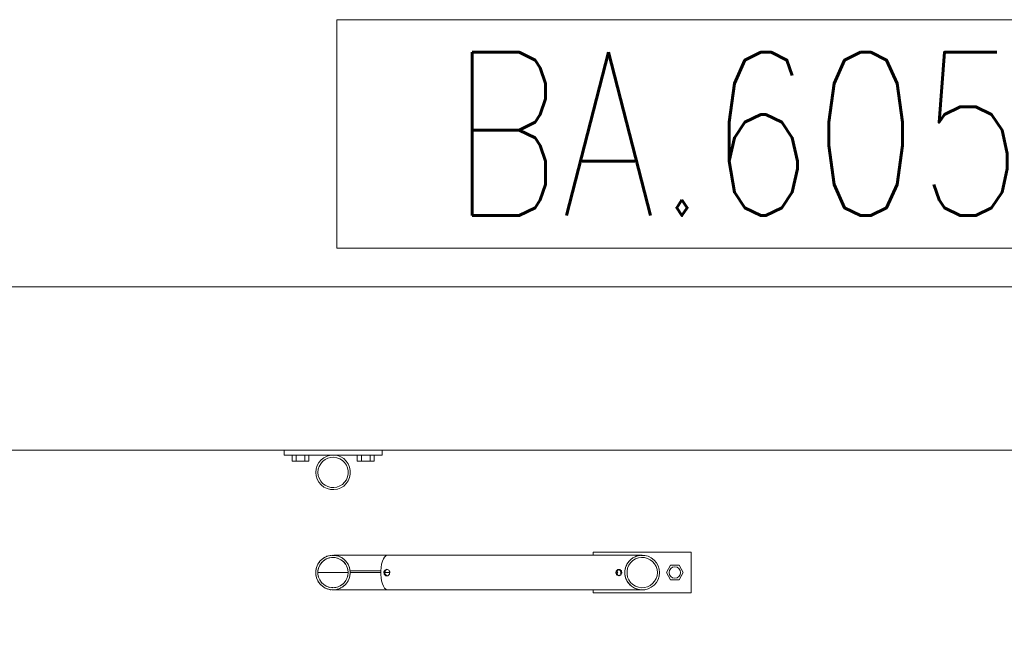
# Model space of a CAD drawing. Header units: millimetres. Extents: x 6807 to 7919, y 15387 to 15883.
# Tile 15 of 120: x 6944.8 to 6956.86, y 15600.56 to 15608.22. Entities that reach past the tile are written whole.
import ezdxf

# ---------------------------------------------------------------- set-up
doc = ezdxf.new("R2010")
doc.units = ezdxf.units.MM
doc.header["$LTSCALE"] = 10
for name, color, linetype, lineweight in [('PS_DIM', 4, 'Continuous', 13), ('PS_Pos', 1, 'Continuous', 15), ('PS_SOLID', 7, 'Continuous', 30)]:
    doc.layers.add(name, color=color, linetype=linetype, lineweight=lineweight)
doc.styles.add('simplex', font='simplex.shx', dxfattribs={"width": 0.75})
doc.dimstyles.new('1_100_PRZ', dxfattribs={"dimtxt": 2, "dimasz": 1, "dimexe": 2, "dimexo": 5, "dimgap": 1, "dimtad": 1, "dimdec": 0, "dimlfac": 100, "dimtxsty": 'simplex', "dimblk": 'dimznak', "dimcen": 2, "dimse1": 1, "dimse2": 1, "dimclrd": 256, "dimclrt": 7, "dimadec": 1, "dimazin": 0, "dimtfac": 1, "dimtdec": 0, "dimtix": 1, "dimtmove": 2, "dimatfit": 3, "dimldrblk": 'dim-grot', "dimfxl": 1, "dimarcsym": 0})

# ---------------------------------------------------------------- blocks, each defined once
blk = doc.blocks.new('dim-grot')
blk.add_hatch(color=256).paths.add_polyline_path([(0, 0), (-2, 0.5), (-2, -0.5)])
blk.add_lwpolyline([(0, 0), (-2, 0.5), (-2, -0.5), (0, 0)])
blk = doc.blocks.new('dimznak')
at = {"color": 0}
for points in [[(0, 2), (0, -2)], [(-2, 0), (2, 0)]]:
    blk.add_lwpolyline(points, dxfattribs=at)
at = {"color": 2}
blk.add_lwpolyline([(1, 1), (-1, -1)], dxfattribs=at)
blk = doc.blocks.new('*X299')
at = {"color": 1}
for p, q in [((6959.124, 15614.245, -0.807), (6948.681, 15614.245, -0.807)), ((6948.681, 15614.245, -0.807), (6948.681, 15611.445, -0.807)), ((6959.124, 15611.445, -0.807), (6959.124, 15614.245, -0.807)), ((6959.124, 15612.845, -0.807), (6961.624, 15612.845, -0.807)), ((6962.989, 15607.47, -0.807), (6961.624, 15612.845, -0.807)), ((6948.681, 15611.445, -0.807), (6959.124, 15611.445, -0.807))]:
    blk.add_line(p, q, dxfattribs=at)
at = {"color": 30, "style": 'simplex', "width": 0.75}
blk.add_text('BA.605', height=2, dxfattribs=at).set_placement((6950.081, 15611.845, -0.807))

msp = doc.modelspace()

# ---------------------------------------------------------------- linework, layer by layer
at = {"layer": 'PS_SOLID', "color": 253, "linetype": 'Continuous', "lineweight": 5}
for p, q in [((6968.922, 15604.942, -0.807), (6861.922, 15604.942, -0.807)), ((6861.922, 15602.942, -0.807), (6968.922, 15602.942, -0.807)), ((6861.922, 15602.942, -0.807), (6968.922, 15602.942, -0.807))]:
    msp.add_line(p, q, dxfattribs=at)
at = {"layer": 'PS_SOLID', "color": 133, "linetype": 'Continuous', "lineweight": 13}
for p, q in [((6948.036, 15602.942, -0.807), (6948.036, 15602.882, -0.807)), ((6948.036, 15602.882, -0.807), (6948.223, 15602.882, -0.807)), ((6948.132, 15602.882, -0.807), (6948.132, 15602.807, -0.807)), ((6948.184, 15602.807, -0.807), (6948.184, 15602.882, -0.807)), ((6948.223, 15602.882, -0.807), (6948.641, 15602.882, -0.807)), ((6948.288, 15602.882, -0.807), (6948.288, 15602.807, -0.807)), ((6948.339, 15602.807, -0.807), (6948.339, 15602.882, -0.807)), ((6948.523, 15602.85, -0.807), (6948.489, 15602.824, -0.807)), ((6948.562, 15602.869, -0.807), (6948.523, 15602.85, -0.807)), ((6948.603, 15602.88, -0.807), (6948.562, 15602.869, -0.807)), ((6948.571, 15602.845, -0.807), (6948.607, 15602.854, -0.807)), ((6948.645, 15602.882, -0.807), (6948.603, 15602.88, -0.807)), ((6948.607, 15602.854, -0.807), (6948.645, 15602.856, -0.807)), ((6948.646, 15602.882, -0.807), (6948.645, 15602.882, -0.807)), ((6948.645, 15602.856, -0.807), (6948.682, 15602.85, -0.807)), ((6948.689, 15602.875, -0.807), (6948.646, 15602.882, -0.807)), ((6948.648, 15602.882, -0.807), (6949.023, 15602.882, -0.807)), ((6948.682, 15602.85, -0.807), (6948.717, 15602.837, -0.807)), ((6948.729, 15602.86, -0.807), (6948.689, 15602.875, -0.807)), ((6948.765, 15602.838, -0.807), (6948.729, 15602.86, -0.807)), ((6948.932, 15602.882, -0.807), (6948.932, 15602.807, -0.807)), ((6948.984, 15602.882, -0.807), (6948.984, 15602.807, -0.807)), ((6949.023, 15602.882, -0.807), (6949.236, 15602.882, -0.807)), ((6949.088, 15602.882, -0.807), (6949.088, 15602.807, -0.807)), ((6949.139, 15602.807, -0.807), (6949.139, 15602.882, -0.807)), ((6949.236, 15602.882, -0.807), (6949.236, 15602.942, -0.807)), ((6948.132, 15602.807, -0.807), (6948.184, 15602.807, -0.807)), ((6948.184, 15602.807, -0.807), (6948.288, 15602.807, -0.807)), ((6948.288, 15602.807, -0.807), (6948.339, 15602.807, -0.807)), ((6948.441, 15602.754, -0.807), (6948.428, 15602.713, -0.807)), ((6948.462, 15602.791, -0.807), (6948.441, 15602.754, -0.807)), ((6948.453, 15602.708, -0.807), (6948.465, 15602.743, -0.807)), ((6948.489, 15602.824, -0.807), (6948.462, 15602.791, -0.807)), ((6948.465, 15602.743, -0.807), (6948.483, 15602.776, -0.807)), ((6948.483, 15602.776, -0.807), (6948.507, 15602.805, -0.807)), ((6948.507, 15602.805, -0.807), (6948.537, 15602.828, -0.807)), ((6948.537, 15602.828, -0.807), (6948.571, 15602.845, -0.807)), ((6948.717, 15602.837, -0.807), (6948.749, 15602.817, -0.807)), ((6948.749, 15602.817, -0.807), (6948.777, 15602.791, -0.807)), ((6948.796, 15602.808, -0.807), (6948.765, 15602.838, -0.807)), ((6948.777, 15602.791, -0.807), (6948.798, 15602.76, -0.807)), ((6948.821, 15602.773, -0.807), (6948.796, 15602.808, -0.807)), ((6948.798, 15602.76, -0.807), (6948.813, 15602.726, -0.807)), ((6948.813, 15602.726, -0.807), (6948.821, 15602.689, -0.807)), ((6948.838, 15602.734, -0.807), (6948.821, 15602.773, -0.807)), ((6948.846, 15602.692, -0.807), (6948.838, 15602.734, -0.807)), ((6948.932, 15602.807, -0.807), (6948.984, 15602.807, -0.807)), ((6948.984, 15602.807, -0.807), (6949.088, 15602.807, -0.807)), ((6949.088, 15602.807, -0.807), (6949.139, 15602.807, -0.807)), ((6948.428, 15602.713, -0.807), (6948.424, 15602.67, -0.807)), ((6948.424, 15602.67, -0.807), (6948.428, 15602.627, -0.807)), ((6948.428, 15602.627, -0.807), (6948.441, 15602.586, -0.807)), ((6948.45, 15602.67, -0.807), (6948.453, 15602.708, -0.807)), ((6948.453, 15602.633, -0.807), (6948.45, 15602.67, -0.807)), ((6948.465, 15602.597, -0.807), (6948.453, 15602.633, -0.807)), ((6948.813, 15602.614, -0.807), (6948.798, 15602.58, -0.807)), ((6948.821, 15602.651, -0.807), (6948.813, 15602.614, -0.807)), ((6948.821, 15602.689, -0.807), (6948.821, 15602.651, -0.807)), ((6948.821, 15602.567, -0.807), (6948.838, 15602.607, -0.807)), ((6948.838, 15602.607, -0.807), (6948.846, 15602.649, -0.807)), ((6948.846, 15602.649, -0.807), (6948.846, 15602.692, -0.807)), ((6948.441, 15602.586, -0.807), (6948.462, 15602.549, -0.807)), ((6948.462, 15602.549, -0.807), (6948.489, 15602.516, -0.807)), ((6948.483, 15602.564, -0.807), (6948.465, 15602.597, -0.807)), ((6948.507, 15602.535, -0.807), (6948.483, 15602.564, -0.807)), ((6948.489, 15602.516, -0.807), (6948.523, 15602.49, -0.807)), ((6948.537, 15602.512, -0.807), (6948.507, 15602.535, -0.807)), ((6948.523, 15602.49, -0.807), (6948.562, 15602.471, -0.807)), ((6948.571, 15602.496, -0.807), (6948.537, 15602.512, -0.807)), ((6948.607, 15602.486, -0.807), (6948.571, 15602.496, -0.807)), ((6948.645, 15602.484, -0.807), (6948.607, 15602.486, -0.807)), ((6948.682, 15602.49, -0.807), (6948.645, 15602.484, -0.807)), ((6948.717, 15602.503, -0.807), (6948.682, 15602.49, -0.807)), ((6948.749, 15602.523, -0.807), (6948.717, 15602.503, -0.807)), ((6948.729, 15602.48, -0.807), (6948.765, 15602.502, -0.807)), ((6948.777, 15602.549, -0.807), (6948.749, 15602.523, -0.807)), ((6948.765, 15602.502, -0.807), (6948.796, 15602.532, -0.807)), ((6948.798, 15602.58, -0.807), (6948.777, 15602.549, -0.807)), ((6948.796, 15602.532, -0.807), (6948.821, 15602.567, -0.807)), ((6948.562, 15602.471, -0.807), (6948.603, 15602.461, -0.807)), ((6948.603, 15602.461, -0.807), (6948.646, 15602.458, -0.807)), ((6948.646, 15602.458, -0.807), (6948.689, 15602.465, -0.807)), ((6948.689, 15602.465, -0.807), (6948.729, 15602.48, -0.807)), ((6948.58, 15601.647, -0.807), (6948.54, 15601.632, -0.807)), ((6948.56, 15601.641, -0.807), (6948.55, 15601.636, -0.807)), ((6948.57, 15601.643, -0.807), (6948.56, 15601.641, -0.807)), ((6948.623, 15601.654, -0.807), (6948.58, 15601.647, -0.807)), ((6948.601, 15601.651, -0.807), (6948.591, 15601.649, -0.807)), ((6948.612, 15601.652, -0.807), (6948.601, 15601.651, -0.807)), ((6948.624, 15601.653, -0.807), (6948.623, 15601.654, -0.807)), ((6948.666, 15601.651, -0.807), (6948.624, 15601.653, -0.807)), ((6948.644, 15601.654, -0.807), (6948.634, 15601.653, -0.807)), ((6948.647, 15601.654, -0.807), (6948.644, 15601.654, -0.807)), ((6948.644, 15601.654, -0.807), (6948.655, 15601.652, -0.807)), ((6948.653, 15601.654, -0.807), (6948.647, 15601.654, -0.807)), ((6948.664, 15601.654, -0.807), (6948.653, 15601.654, -0.807)), ((6948.68, 15601.654, -0.807), (6948.664, 15601.654, -0.807)), ((6948.707, 15601.641, -0.807), (6948.666, 15601.651, -0.807)), ((6948.676, 15601.649, -0.807), (6948.687, 15601.647, -0.807)), ((6948.7, 15601.654, -0.807), (6948.68, 15601.654, -0.807)), ((6948.687, 15601.647, -0.807), (6948.697, 15601.643, -0.807)), ((6948.723, 15601.654, -0.807), (6948.7, 15601.654, -0.807)), ((6948.746, 15601.622, -0.807), (6948.707, 15601.641, -0.807)), ((6948.751, 15601.654, -0.807), (6948.723, 15601.654, -0.807)), ((6948.782, 15601.654, -0.807), (6948.751, 15601.654, -0.807)), ((6948.816, 15601.654, -0.807), (6948.782, 15601.654, -0.807)), ((6948.853, 15601.654, -0.807), (6948.816, 15601.654, -0.807)), ((6948.892, 15601.654, -0.807), (6948.853, 15601.654, -0.807)), ((6948.934, 15601.654, -0.807), (6948.892, 15601.654, -0.807)), ((6948.977, 15601.654, -0.807), (6948.934, 15601.654, -0.807)), ((6949.022, 15601.654, -0.807), (6948.977, 15601.654, -0.807)), ((6949.068, 15601.654, -0.807), (6949.022, 15601.654, -0.807)), ((6949.114, 15601.654, -0.807), (6949.068, 15601.654, -0.807)), ((6949.16, 15601.654, -0.807), (6949.114, 15601.654, -0.807)), ((6949.205, 15601.654, -0.807), (6949.16, 15601.654, -0.807)), ((6949.25, 15601.654, -0.807), (6949.205, 15601.654, -0.807)), ((6949.293, 15601.654, -0.807), (6949.25, 15601.654, -0.807)), ((6949.266, 15601.632, -0.807), (6949.282, 15601.647, -0.807)), ((6949.282, 15601.647, -0.807), (6949.298, 15601.654, -0.807)), ((6949.298, 15601.654, -0.807), (6949.293, 15601.654, -0.807)), ((6952.411, 15601.654, -0.807), (6949.298, 15601.654, -0.807)), ((6952.009, 15601.692, -0.807), (6951.822, 15601.692, -0.807)), ((6951.822, 15601.692, -0.807), (6951.822, 15601.654, -0.807)), ((6952.809, 15601.692, -0.807), (6952.009, 15601.692, -0.807)), ((6952.368, 15601.647, -0.807), (6952.328, 15601.632, -0.807)), ((6952.338, 15601.636, -0.807), (6952.348, 15601.641, -0.807)), ((6952.348, 15601.641, -0.807), (6952.358, 15601.643, -0.807)), ((6952.411, 15601.654, -0.807), (6952.368, 15601.647, -0.807)), ((6952.379, 15601.649, -0.807), (6952.389, 15601.651, -0.807)), ((6952.389, 15601.651, -0.807), (6952.4, 15601.652, -0.807)), ((6952.412, 15601.653, -0.807), (6952.411, 15601.654, -0.807)), ((6952.417, 15601.654, -0.807), (6952.411, 15601.654, -0.807)), ((6952.454, 15601.651, -0.807), (6952.412, 15601.653, -0.807)), ((6952.422, 15601.653, -0.807), (6952.417, 15601.654, -0.807)), ((6952.417, 15601.654, -0.807), (6952.417, 15601.653, -0.807)), ((6952.495, 15601.641, -0.807), (6952.454, 15601.651, -0.807)), ((6952.534, 15601.622, -0.807), (6952.495, 15601.641, -0.807)), ((6953.022, 15601.692, -0.807), (6952.809, 15601.692, -0.807)), ((6953.022, 15601.192, -0.807), (6953.022, 15601.692, -0.807)), ((6948.448, 15601.545, -0.807), (6948.431, 15601.505, -0.807)), ((6948.439, 15601.525, -0.807), (6948.436, 15601.515, -0.807)), ((6948.444, 15601.535, -0.807), (6948.439, 15601.525, -0.807)), ((6948.473, 15601.58, -0.807), (6948.448, 15601.545, -0.807)), ((6948.46, 15601.563, -0.807), (6948.454, 15601.554, -0.807)), ((6948.456, 15601.497, -0.807), (6948.471, 15601.532, -0.807)), ((6948.467, 15601.571, -0.807), (6948.46, 15601.563, -0.807)), ((6948.476, 15601.54, -0.807), (6948.467, 15601.523, -0.807)), ((6948.471, 15601.532, -0.807), (6948.492, 15601.563, -0.807)), ((6948.504, 15601.609, -0.807), (6948.473, 15601.58, -0.807)), ((6948.487, 15601.595, -0.807), (6948.48, 15601.587, -0.807)), ((6948.496, 15601.602, -0.807), (6948.487, 15601.595, -0.807)), ((6948.499, 15601.569, -0.807), (6948.487, 15601.555, -0.807)), ((6948.492, 15601.563, -0.807), (6948.52, 15601.589, -0.807)), ((6948.54, 15601.632, -0.807), (6948.504, 15601.609, -0.807)), ((6948.521, 15601.622, -0.807), (6948.513, 15601.615, -0.807)), ((6948.528, 15601.594, -0.807), (6948.513, 15601.582, -0.807)), ((6948.52, 15601.589, -0.807), (6948.552, 15601.609, -0.807)), ((6948.531, 15601.626, -0.807), (6948.521, 15601.622, -0.807)), ((6948.56, 15601.612, -0.807), (6948.544, 15601.604, -0.807)), ((6948.552, 15601.609, -0.807), (6948.587, 15601.622, -0.807)), ((6948.596, 15601.623, -0.807), (6948.578, 15601.619, -0.807)), ((6948.587, 15601.622, -0.807), (6948.624, 15601.628, -0.807)), ((6948.634, 15601.627, -0.807), (6948.615, 15601.626, -0.807)), ((6948.624, 15601.628, -0.807), (6948.662, 15601.626, -0.807)), ((6948.652, 15601.626, -0.807), (6948.671, 15601.623, -0.807)), ((6948.662, 15601.626, -0.807), (6948.698, 15601.616, -0.807)), ((6948.689, 15601.619, -0.807), (6948.707, 15601.612, -0.807)), ((6948.698, 15601.616, -0.807), (6948.732, 15601.6, -0.807)), ((6948.717, 15601.636, -0.807), (6948.727, 15601.632, -0.807)), ((6948.723, 15601.604, -0.807), (6948.739, 15601.594, -0.807)), ((6948.727, 15601.632, -0.807), (6948.736, 15601.626, -0.807)), ((6948.732, 15601.6, -0.807), (6948.762, 15601.577, -0.807)), ((6948.78, 15601.595, -0.807), (6948.746, 15601.622, -0.807)), ((6948.754, 15601.615, -0.807), (6948.763, 15601.609, -0.807)), ((6948.754, 15601.582, -0.807), (6948.768, 15601.569, -0.807)), ((6948.762, 15601.577, -0.807), (6948.786, 15601.548, -0.807)), ((6948.763, 15601.609, -0.807), (6948.771, 15601.602, -0.807)), ((6948.808, 15601.563, -0.807), (6948.78, 15601.595, -0.807)), ((6948.78, 15601.555, -0.807), (6948.791, 15601.54, -0.807)), ((6948.786, 15601.548, -0.807), (6948.804, 15601.515, -0.807)), ((6948.787, 15601.587, -0.807), (6948.794, 15601.58, -0.807)), ((6948.794, 15601.58, -0.807), (6948.801, 15601.571, -0.807)), ((6948.8, 15601.523, -0.807), (6948.807, 15601.506, -0.807)), ((6948.828, 15601.525, -0.807), (6948.808, 15601.563, -0.807)), ((6948.813, 15601.554, -0.807), (6948.819, 15601.545, -0.807)), ((6948.819, 15601.545, -0.807), (6948.823, 15601.535, -0.807)), ((6948.841, 15601.484, -0.807), (6948.828, 15601.525, -0.807)), ((6949.223, 15601.505, -0.807), (6949.23, 15601.545, -0.807)), ((6949.23, 15601.545, -0.807), (6949.239, 15601.58, -0.807)), ((6949.239, 15601.58, -0.807), (6949.252, 15601.609, -0.807)), ((6949.252, 15601.609, -0.807), (6949.266, 15601.632, -0.807)), ((6952.236, 15601.545, -0.807), (6952.219, 15601.505, -0.807)), ((6952.224, 15601.515, -0.807), (6952.227, 15601.525, -0.807)), ((6952.227, 15601.525, -0.807), (6952.232, 15601.535, -0.807)), ((6952.261, 15601.58, -0.807), (6952.236, 15601.545, -0.807)), ((6952.242, 15601.554, -0.807), (6952.248, 15601.563, -0.807)), ((6952.244, 15601.497, -0.807), (6952.259, 15601.532, -0.807)), ((6952.248, 15601.563, -0.807), (6952.255, 15601.571, -0.807)), ((6952.259, 15601.532, -0.807), (6952.28, 15601.563, -0.807)), ((6952.292, 15601.609, -0.807), (6952.261, 15601.58, -0.807)), ((6952.268, 15601.587, -0.807), (6952.275, 15601.595, -0.807)), ((6952.275, 15601.595, -0.807), (6952.284, 15601.602, -0.807)), ((6952.28, 15601.563, -0.807), (6952.308, 15601.589, -0.807)), ((6952.328, 15601.632, -0.807), (6952.292, 15601.609, -0.807)), ((6952.301, 15601.615, -0.807), (6952.309, 15601.622, -0.807)), ((6952.308, 15601.589, -0.807), (6952.34, 15601.609, -0.807)), ((6952.309, 15601.622, -0.807), (6952.319, 15601.626, -0.807)), ((6952.34, 15601.609, -0.807), (6952.375, 15601.622, -0.807)), ((6952.375, 15601.622, -0.807), (6952.412, 15601.628, -0.807)), ((6952.412, 15601.628, -0.807), (6952.45, 15601.626, -0.807)), ((6952.45, 15601.626, -0.807), (6952.486, 15601.616, -0.807)), ((6952.486, 15601.616, -0.807), (6952.52, 15601.6, -0.807)), ((6952.52, 15601.6, -0.807), (6952.55, 15601.577, -0.807)), ((6952.568, 15601.595, -0.807), (6952.534, 15601.622, -0.807)), ((6952.55, 15601.577, -0.807), (6952.574, 15601.548, -0.807)), ((6952.596, 15601.563, -0.807), (6952.568, 15601.595, -0.807)), ((6952.574, 15601.548, -0.807), (6952.592, 15601.515, -0.807)), ((6952.616, 15601.525, -0.807), (6952.596, 15601.563, -0.807)), ((6952.629, 15601.484, -0.807), (6952.616, 15601.525, -0.807)), ((6952.77, 15601.532, -0.807), (6952.718, 15601.442, -0.807)), ((6952.874, 15601.532, -0.807), (6952.77, 15601.532, -0.807)), ((6952.925, 15601.442, -0.807), (6952.874, 15601.532, -0.807)), ((6948.423, 15601.453, -0.807), (6948.422, 15601.442, -0.807)), ((6948.422, 15601.442, -0.807), (6948.423, 15601.431, -0.807)), ((6948.431, 15601.505, -0.807), (6948.423, 15601.463, -0.807)), ((6948.423, 15601.463, -0.807), (6948.423, 15601.42, -0.807)), ((6948.423, 15601.42, -0.807), (6948.431, 15601.378, -0.807)), ((6948.426, 15601.484, -0.807), (6948.425, 15601.474, -0.807)), ((6948.425, 15601.41, -0.807), (6948.426, 15601.399, -0.807)), ((6948.429, 15601.495, -0.807), (6948.426, 15601.484, -0.807)), ((6948.426, 15601.399, -0.807), (6948.429, 15601.389, -0.807)), ((6948.449, 15601.461, -0.807), (6948.456, 15601.497, -0.807)), ((6948.45, 15601.47, -0.807), (6948.449, 15601.451, -0.807)), ((6948.449, 15601.423, -0.807), (6948.449, 15601.461, -0.807)), ((6948.451, 15601.442, -0.807), (6948.449, 15601.442, -0.807)), ((6948.449, 15601.432, -0.807), (6948.45, 15601.414, -0.807)), ((6948.456, 15601.386, -0.807), (6948.449, 15601.423, -0.807)), ((6948.46, 15601.442, -0.807), (6948.451, 15601.442, -0.807)), ((6948.46, 15601.506, -0.807), (6948.454, 15601.488, -0.807)), ((6948.476, 15601.442, -0.807), (6948.46, 15601.442, -0.807)), ((6948.498, 15601.442, -0.807), (6948.476, 15601.442, -0.807)), ((6948.526, 15601.442, -0.807), (6948.498, 15601.442, -0.807)), ((6948.56, 15601.442, -0.807), (6948.526, 15601.442, -0.807)), ((6948.599, 15601.442, -0.807), (6948.56, 15601.442, -0.807)), ((6948.643, 15601.442, -0.807), (6948.599, 15601.442, -0.807)), ((6948.691, 15601.442, -0.807), (6948.643, 15601.442, -0.807)), ((6948.744, 15601.442, -0.807), (6948.691, 15601.442, -0.807)), ((6948.8, 15601.442, -0.807), (6948.744, 15601.442, -0.807)), ((6948.82, 15601.442, -0.807), (6948.8, 15601.442, -0.807)), ((6948.804, 15601.515, -0.807), (6948.816, 15601.479, -0.807)), ((6948.816, 15601.404, -0.807), (6948.804, 15601.368, -0.807)), ((6948.813, 15601.488, -0.807), (6948.817, 15601.47, -0.807)), ((6948.817, 15601.414, -0.807), (6948.813, 15601.395, -0.807)), ((6948.816, 15601.479, -0.807), (6948.82, 15601.442, -0.807)), ((6948.82, 15601.442, -0.807), (6948.816, 15601.404, -0.807)), ((6948.828, 15601.358, -0.807), (6948.841, 15601.399, -0.807)), ((6948.832, 15601.515, -0.807), (6948.836, 15601.505, -0.807)), ((6948.836, 15601.505, -0.807), (6948.838, 15601.495, -0.807)), ((6948.846, 15601.442, -0.807), (6948.841, 15601.484, -0.807)), ((6948.841, 15601.399, -0.807), (6948.846, 15601.442, -0.807)), ((6948.842, 15601.474, -0.807), (6948.844, 15601.463, -0.807)), ((6948.844, 15601.42, -0.807), (6948.842, 15601.41, -0.807)), ((6948.846, 15601.463, -0.807), (6948.844, 15601.463, -0.807)), ((6948.844, 15601.463, -0.807), (6948.846, 15601.442, -0.807)), ((6948.846, 15601.442, -0.807), (6948.844, 15601.42, -0.807)), ((6948.85, 15601.463, -0.807), (6948.846, 15601.463, -0.807)), ((6948.847, 15601.442, -0.807), (6948.846, 15601.442, -0.807)), ((6948.851, 15601.442, -0.807), (6948.847, 15601.442, -0.807)), ((6948.856, 15601.463, -0.807), (6948.85, 15601.463, -0.807)), ((6948.857, 15601.442, -0.807), (6948.851, 15601.442, -0.807)), ((6948.865, 15601.463, -0.807), (6948.856, 15601.463, -0.807)), ((6948.866, 15601.442, -0.807), (6948.857, 15601.442, -0.807)), ((6948.876, 15601.463, -0.807), (6948.865, 15601.463, -0.807)), ((6948.877, 15601.442, -0.807), (6948.866, 15601.442, -0.807)), ((6948.89, 15601.463, -0.807), (6948.876, 15601.463, -0.807)), ((6948.891, 15601.442, -0.807), (6948.877, 15601.442, -0.807)), ((6948.906, 15601.463, -0.807), (6948.89, 15601.463, -0.807)), ((6948.906, 15601.442, -0.807), (6948.891, 15601.442, -0.807)), ((6948.923, 15601.463, -0.807), (6948.906, 15601.463, -0.807)), ((6948.924, 15601.442, -0.807), (6948.906, 15601.442, -0.807)), ((6948.943, 15601.463, -0.807), (6948.923, 15601.463, -0.807)), ((6948.944, 15601.442, -0.807), (6948.924, 15601.442, -0.807)), ((6948.964, 15601.463, -0.807), (6948.943, 15601.463, -0.807)), ((6948.965, 15601.442, -0.807), (6948.944, 15601.442, -0.807)), ((6948.987, 15601.463, -0.807), (6948.964, 15601.463, -0.807)), ((6948.987, 15601.442, -0.807), (6948.965, 15601.442, -0.807)), ((6949.011, 15601.463, -0.807), (6948.987, 15601.463, -0.807)), ((6949.011, 15601.442, -0.807), (6948.987, 15601.442, -0.807)), ((6949.035, 15601.463, -0.807), (6949.011, 15601.463, -0.807)), ((6949.036, 15601.442, -0.807), (6949.011, 15601.442, -0.807)), ((6949.061, 15601.463, -0.807), (6949.035, 15601.463, -0.807)), ((6949.061, 15601.442, -0.807), (6949.036, 15601.442, -0.807)), ((6949.087, 15601.463, -0.807), (6949.061, 15601.463, -0.807)), ((6949.087, 15601.442, -0.807), (6949.061, 15601.442, -0.807)), ((6949.114, 15601.463, -0.807), (6949.087, 15601.463, -0.807)), ((6949.087, 15601.442, -0.807), (6949.114, 15601.442, -0.807)), ((6949.14, 15601.463, -0.807), (6949.114, 15601.463, -0.807)), ((6949.114, 15601.442, -0.807), (6949.14, 15601.442, -0.807)), ((6949.166, 15601.463, -0.807), (6949.14, 15601.463, -0.807)), ((6949.14, 15601.442, -0.807), (6949.166, 15601.442, -0.807)), ((6949.192, 15601.463, -0.807), (6949.166, 15601.463, -0.807)), ((6949.166, 15601.442, -0.807), (6949.191, 15601.442, -0.807)), ((6949.191, 15601.442, -0.807), (6949.216, 15601.442, -0.807)), ((6949.217, 15601.463, -0.807), (6949.192, 15601.463, -0.807)), ((6949.216, 15601.442, -0.807), (6949.219, 15601.442, -0.807)), ((6949.22, 15601.463, -0.807), (6949.217, 15601.463, -0.807)), ((6949.219, 15601.442, -0.807), (6949.22, 15601.463, -0.807)), ((6949.22, 15601.42, -0.807), (6949.219, 15601.442, -0.807)), ((6949.22, 15601.463, -0.807), (6949.223, 15601.505, -0.807)), ((6949.22, 15601.42, -0.807), (6949.22, 15601.463, -0.807)), ((6949.223, 15601.378, -0.807), (6949.22, 15601.42, -0.807)), ((6949.257, 15601.449, -0.807), (6949.265, 15601.463, -0.807)), ((6949.261, 15601.422, -0.807), (6949.257, 15601.449, -0.807)), ((6949.263, 15601.42, -0.807), (6949.261, 15601.422, -0.807)), ((6949.282, 15601.404, -0.807), (6949.263, 15601.42, -0.807)), ((6949.265, 15601.463, -0.807), (6949.27, 15601.472, -0.807)), ((6949.267, 15601.449, -0.807), (6949.273, 15601.461, -0.807)), ((6949.271, 15601.423, -0.807), (6949.267, 15601.449, -0.807)), ((6949.307, 15601.442, -0.807), (6949.268, 15601.442, -0.807)), ((6949.27, 15601.472, -0.807), (6949.295, 15601.482, -0.807)), ((6949.272, 15601.422, -0.807), (6949.271, 15601.423, -0.807)), ((6949.292, 15601.404, -0.807), (6949.272, 15601.422, -0.807)), ((6949.273, 15601.461, -0.807), (6949.281, 15601.472, -0.807)), ((6949.281, 15601.472, -0.807), (6949.3, 15601.48, -0.807)), ((6949.307, 15601.404, -0.807), (6949.282, 15601.404, -0.807)), ((6949.295, 15601.482, -0.807), (6949.317, 15601.472, -0.807)), ((6949.328, 15601.442, -0.807), (6949.307, 15601.442, -0.807)), ((6949.323, 15601.42, -0.807), (6949.307, 15601.404, -0.807)), ((6949.317, 15601.472, -0.807), (6949.322, 15601.463, -0.807)), ((6949.322, 15601.463, -0.807), (6949.329, 15601.449, -0.807)), ((6949.325, 15601.422, -0.807), (6949.323, 15601.42, -0.807)), ((6949.329, 15601.449, -0.807), (6949.325, 15601.422, -0.807)), ((6952.1, 15601.435, -0.807), (6952.105, 15601.462, -0.807)), ((6952.108, 15601.42, -0.807), (6952.1, 15601.435, -0.807)), ((6952.105, 15601.462, -0.807), (6952.106, 15601.463, -0.807)), ((6952.106, 15601.463, -0.807), (6952.125, 15601.479, -0.807)), ((6952.114, 15601.411, -0.807), (6952.108, 15601.42, -0.807)), ((6952.11, 15601.435, -0.807), (6952.115, 15601.461, -0.807)), ((6952.117, 15601.423, -0.807), (6952.11, 15601.435, -0.807)), ((6952.138, 15601.402, -0.807), (6952.114, 15601.411, -0.807)), ((6952.115, 15601.462, -0.807), (6952.136, 15601.479, -0.807)), ((6952.115, 15601.461, -0.807), (6952.115, 15601.462, -0.807)), ((6952.125, 15601.442, -0.807), (6952.115, 15601.461, -0.807)), ((6952.116, 15601.425, -0.807), (6952.125, 15601.442, -0.807)), ((6952.124, 15601.411, -0.807), (6952.117, 15601.423, -0.807)), ((6952.143, 15601.404, -0.807), (6952.124, 15601.411, -0.807)), ((6952.125, 15601.479, -0.807), (6952.15, 15601.479, -0.807)), ((6952.148, 15601.411, -0.807), (6952.136, 15601.406, -0.807)), ((6952.137, 15601.479, -0.807), (6952.137, 15601.479, -0.807)), ((6952.137, 15601.479, -0.807), (6952.157, 15601.462, -0.807)), ((6952.161, 15601.411, -0.807), (6952.138, 15601.402, -0.807)), ((6952.162, 15601.435, -0.807), (6952.148, 15601.411, -0.807)), ((6952.15, 15601.479, -0.807), (6952.167, 15601.463, -0.807)), ((6952.157, 15601.462, -0.807), (6952.161, 15601.442, -0.807)), ((6952.161, 15601.442, -0.807), (6952.162, 15601.435, -0.807)), ((6952.165, 15601.42, -0.807), (6952.161, 15601.411, -0.807)), ((6952.173, 15601.435, -0.807), (6952.165, 15601.42, -0.807)), ((6952.167, 15601.463, -0.807), (6952.168, 15601.462, -0.807)), ((6952.168, 15601.462, -0.807), (6952.173, 15601.435, -0.807)), ((6952.21, 15601.442, -0.807), (6952.211, 15601.453, -0.807)), ((6952.211, 15601.431, -0.807), (6952.21, 15601.442, -0.807)), ((6952.219, 15601.505, -0.807), (6952.211, 15601.463, -0.807)), ((6952.211, 15601.463, -0.807), (6952.211, 15601.42, -0.807)), ((6952.211, 15601.42, -0.807), (6952.219, 15601.378, -0.807)), ((6952.213, 15601.474, -0.807), (6952.214, 15601.484, -0.807)), ((6952.214, 15601.399, -0.807), (6952.213, 15601.41, -0.807)), ((6952.214, 15601.484, -0.807), (6952.217, 15601.495, -0.807)), ((6952.217, 15601.389, -0.807), (6952.214, 15601.399, -0.807)), ((6952.237, 15601.461, -0.807), (6952.244, 15601.497, -0.807)), ((6952.237, 15601.423, -0.807), (6952.237, 15601.461, -0.807)), ((6952.244, 15601.386, -0.807), (6952.237, 15601.423, -0.807)), ((6952.592, 15601.515, -0.807), (6952.604, 15601.479, -0.807)), ((6952.604, 15601.404, -0.807), (6952.592, 15601.368, -0.807)), ((6952.604, 15601.479, -0.807), (6952.608, 15601.442, -0.807)), ((6952.608, 15601.442, -0.807), (6952.604, 15601.404, -0.807)), ((6952.616, 15601.358, -0.807), (6952.629, 15601.399, -0.807)), ((6952.634, 15601.442, -0.807), (6952.629, 15601.484, -0.807)), ((6952.629, 15601.399, -0.807), (6952.634, 15601.442, -0.807)), ((6952.718, 15601.442, -0.807), (6952.77, 15601.352, -0.807)), ((6952.874, 15601.352, -0.807), (6952.925, 15601.442, -0.807)), ((6948.431, 15601.378, -0.807), (6948.448, 15601.339, -0.807)), ((6948.436, 15601.368, -0.807), (6948.439, 15601.358, -0.807)), ((6948.439, 15601.358, -0.807), (6948.444, 15601.349, -0.807)), ((6948.448, 15601.339, -0.807), (6948.473, 15601.304, -0.807)), ((6948.454, 15601.395, -0.807), (6948.46, 15601.377, -0.807)), ((6948.454, 15601.33, -0.807), (6948.46, 15601.321, -0.807)), ((6948.471, 15601.352, -0.807), (6948.456, 15601.386, -0.807)), ((6948.46, 15601.321, -0.807), (6948.467, 15601.313, -0.807)), ((6948.467, 15601.36, -0.807), (6948.476, 15601.344, -0.807)), ((6948.492, 15601.321, -0.807), (6948.471, 15601.352, -0.807)), ((6948.473, 15601.304, -0.807), (6948.504, 15601.274, -0.807)), ((6948.48, 15601.296, -0.807), (6948.487, 15601.288, -0.807)), ((6948.487, 15601.328, -0.807), (6948.499, 15601.314, -0.807)), ((6948.487, 15601.288, -0.807), (6948.496, 15601.282, -0.807)), ((6948.52, 15601.295, -0.807), (6948.492, 15601.321, -0.807)), ((6948.513, 15601.301, -0.807), (6948.528, 15601.29, -0.807)), ((6948.552, 15601.275, -0.807), (6948.52, 15601.295, -0.807)), ((6948.544, 15601.28, -0.807), (6948.56, 15601.272, -0.807)), ((6948.732, 15601.284, -0.807), (6948.698, 15601.267, -0.807)), ((6948.739, 15601.29, -0.807), (6948.723, 15601.28, -0.807)), ((6948.762, 15601.307, -0.807), (6948.732, 15601.284, -0.807)), ((6948.746, 15601.262, -0.807), (6948.78, 15601.288, -0.807)), ((6948.768, 15601.314, -0.807), (6948.754, 15601.301, -0.807)), ((6948.786, 15601.336, -0.807), (6948.762, 15601.307, -0.807)), ((6948.771, 15601.282, -0.807), (6948.763, 15601.274, -0.807)), ((6948.791, 15601.344, -0.807), (6948.78, 15601.328, -0.807)), ((6948.78, 15601.288, -0.807), (6948.808, 15601.321, -0.807)), ((6948.804, 15601.368, -0.807), (6948.786, 15601.336, -0.807)), ((6948.794, 15601.304, -0.807), (6948.787, 15601.296, -0.807)), ((6948.801, 15601.313, -0.807), (6948.794, 15601.304, -0.807)), ((6948.807, 15601.377, -0.807), (6948.8, 15601.36, -0.807)), ((6948.808, 15601.321, -0.807), (6948.828, 15601.358, -0.807)), ((6948.819, 15601.339, -0.807), (6948.813, 15601.33, -0.807)), ((6948.823, 15601.349, -0.807), (6948.819, 15601.339, -0.807)), ((6948.836, 15601.378, -0.807), (6948.832, 15601.368, -0.807)), ((6948.838, 15601.389, -0.807), (6948.836, 15601.378, -0.807)), ((6949.23, 15601.339, -0.807), (6949.223, 15601.378, -0.807)), ((6949.239, 15601.304, -0.807), (6949.23, 15601.339, -0.807)), ((6949.252, 15601.274, -0.807), (6949.239, 15601.304, -0.807)), ((6952.219, 15601.378, -0.807), (6952.236, 15601.339, -0.807)), ((6952.227, 15601.358, -0.807), (6952.224, 15601.368, -0.807)), ((6952.232, 15601.349, -0.807), (6952.227, 15601.358, -0.807)), ((6952.236, 15601.339, -0.807), (6952.261, 15601.304, -0.807)), ((6952.248, 15601.321, -0.807), (6952.242, 15601.33, -0.807)), ((6952.259, 15601.352, -0.807), (6952.244, 15601.386, -0.807)), ((6952.255, 15601.313, -0.807), (6952.248, 15601.321, -0.807)), ((6952.28, 15601.321, -0.807), (6952.259, 15601.352, -0.807)), ((6952.261, 15601.304, -0.807), (6952.292, 15601.274, -0.807)), ((6952.275, 15601.288, -0.807), (6952.268, 15601.296, -0.807)), ((6952.284, 15601.282, -0.807), (6952.275, 15601.288, -0.807)), ((6952.308, 15601.295, -0.807), (6952.28, 15601.321, -0.807)), ((6952.34, 15601.275, -0.807), (6952.308, 15601.295, -0.807)), ((6952.52, 15601.284, -0.807), (6952.486, 15601.267, -0.807)), ((6952.55, 15601.307, -0.807), (6952.52, 15601.284, -0.807)), ((6952.534, 15601.262, -0.807), (6952.568, 15601.288, -0.807)), ((6952.574, 15601.336, -0.807), (6952.55, 15601.307, -0.807)), ((6952.568, 15601.288, -0.807), (6952.596, 15601.321, -0.807)), ((6952.592, 15601.368, -0.807), (6952.574, 15601.336, -0.807)), ((6952.596, 15601.321, -0.807), (6952.616, 15601.358, -0.807)), ((6952.77, 15601.352, -0.807), (6952.874, 15601.352, -0.807)), ((6948.504, 15601.274, -0.807), (6948.54, 15601.251, -0.807)), ((6948.513, 15601.268, -0.807), (6948.521, 15601.262, -0.807)), ((6948.521, 15601.262, -0.807), (6948.531, 15601.257, -0.807)), ((6948.54, 15601.251, -0.807), (6948.58, 15601.237, -0.807)), ((6948.55, 15601.248, -0.807), (6948.56, 15601.243, -0.807)), ((6948.587, 15601.262, -0.807), (6948.552, 15601.275, -0.807)), ((6948.56, 15601.243, -0.807), (6948.57, 15601.24, -0.807)), ((6948.578, 15601.265, -0.807), (6948.596, 15601.26, -0.807)), ((6948.58, 15601.237, -0.807), (6948.623, 15601.23, -0.807)), ((6948.624, 15601.256, -0.807), (6948.587, 15601.262, -0.807)), ((6948.591, 15601.235, -0.807), (6948.601, 15601.232, -0.807)), ((6948.601, 15601.232, -0.807), (6948.612, 15601.232, -0.807)), ((6948.615, 15601.257, -0.807), (6948.634, 15601.257, -0.807)), ((6948.623, 15601.23, -0.807), (6948.666, 15601.232, -0.807)), ((6948.662, 15601.258, -0.807), (6948.624, 15601.256, -0.807)), ((6948.634, 15601.231, -0.807), (6948.643, 15601.23, -0.807)), ((6948.643, 15601.23, -0.807), (6948.644, 15601.23, -0.807)), ((6948.655, 15601.232, -0.807), (6948.644, 15601.23, -0.807)), ((6948.644, 15601.23, -0.807), (6948.647, 15601.23, -0.807)), ((6948.647, 15601.23, -0.807), (6948.653, 15601.23, -0.807)), ((6948.671, 15601.26, -0.807), (6948.652, 15601.257, -0.807)), ((6948.653, 15601.23, -0.807), (6948.664, 15601.23, -0.807)), ((6948.698, 15601.267, -0.807), (6948.662, 15601.258, -0.807)), ((6948.664, 15601.23, -0.807), (6948.68, 15601.23, -0.807)), ((6948.666, 15601.232, -0.807), (6948.707, 15601.243, -0.807)), ((6948.687, 15601.237, -0.807), (6948.676, 15601.235, -0.807)), ((6948.68, 15601.23, -0.807), (6948.7, 15601.23, -0.807)), ((6948.697, 15601.24, -0.807), (6948.687, 15601.237, -0.807)), ((6948.707, 15601.272, -0.807), (6948.689, 15601.265, -0.807)), ((6948.7, 15601.23, -0.807), (6948.723, 15601.23, -0.807)), ((6948.707, 15601.243, -0.807), (6948.746, 15601.262, -0.807)), ((6948.727, 15601.251, -0.807), (6948.717, 15601.248, -0.807)), ((6948.723, 15601.23, -0.807), (6948.751, 15601.23, -0.807)), ((6948.736, 15601.257, -0.807), (6948.727, 15601.251, -0.807)), ((6948.751, 15601.23, -0.807), (6948.782, 15601.23, -0.807)), ((6948.763, 15601.274, -0.807), (6948.754, 15601.268, -0.807)), ((6948.782, 15601.23, -0.807), (6948.816, 15601.23, -0.807)), ((6948.816, 15601.23, -0.807), (6948.853, 15601.23, -0.807)), ((6948.853, 15601.23, -0.807), (6948.892, 15601.23, -0.807)), ((6948.892, 15601.23, -0.807), (6948.934, 15601.23, -0.807)), ((6948.934, 15601.23, -0.807), (6948.977, 15601.23, -0.807)), ((6948.977, 15601.23, -0.807), (6949.022, 15601.23, -0.807)), ((6949.022, 15601.23, -0.807), (6949.068, 15601.23, -0.807)), ((6949.068, 15601.23, -0.807), (6949.114, 15601.23, -0.807)), ((6949.114, 15601.23, -0.807), (6949.16, 15601.23, -0.807)), ((6949.16, 15601.23, -0.807), (6949.205, 15601.23, -0.807)), ((6949.205, 15601.23, -0.807), (6949.25, 15601.23, -0.807)), ((6949.25, 15601.23, -0.807), (6949.293, 15601.23, -0.807)), ((6949.266, 15601.251, -0.807), (6949.252, 15601.274, -0.807)), ((6949.282, 15601.237, -0.807), (6949.266, 15601.251, -0.807)), ((6949.298, 15601.23, -0.807), (6949.282, 15601.237, -0.807)), ((6949.293, 15601.23, -0.807), (6949.298, 15601.23, -0.807)), ((6949.298, 15601.23, -0.807), (6952.411, 15601.23, -0.807)), ((6951.822, 15601.23, -0.807), (6951.822, 15601.192, -0.807)), ((6951.822, 15601.192, -0.807), (6953.022, 15601.192, -0.807)), ((6952.292, 15601.274, -0.807), (6952.328, 15601.251, -0.807)), ((6952.309, 15601.262, -0.807), (6952.301, 15601.268, -0.807)), ((6952.319, 15601.257, -0.807), (6952.309, 15601.262, -0.807)), ((6952.328, 15601.251, -0.807), (6952.368, 15601.237, -0.807)), ((6952.348, 15601.243, -0.807), (6952.338, 15601.248, -0.807)), ((6952.375, 15601.262, -0.807), (6952.34, 15601.275, -0.807)), ((6952.358, 15601.24, -0.807), (6952.348, 15601.243, -0.807)), ((6952.368, 15601.237, -0.807), (6952.411, 15601.23, -0.807)), ((6952.412, 15601.256, -0.807), (6952.375, 15601.262, -0.807)), ((6952.389, 15601.232, -0.807), (6952.379, 15601.235, -0.807)), ((6952.4, 15601.232, -0.807), (6952.389, 15601.232, -0.807)), ((6952.411, 15601.23, -0.807), (6952.454, 15601.232, -0.807)), ((6952.411, 15601.23, -0.807), (6952.417, 15601.23, -0.807)), ((6952.45, 15601.258, -0.807), (6952.412, 15601.256, -0.807)), ((6952.417, 15601.23, -0.807), (6952.422, 15601.231, -0.807)), ((6952.417, 15601.23, -0.807), (6952.417, 15601.23, -0.807)), ((6952.486, 15601.267, -0.807), (6952.45, 15601.258, -0.807)), ((6952.454, 15601.232, -0.807), (6952.495, 15601.243, -0.807)), ((6952.495, 15601.243, -0.807), (6952.534, 15601.262, -0.807))]:
    msp.add_line(p, q, dxfattribs=at)
msp.add_circle((6952.822, 15601.442, -0.807), 0.07, dxfattribs=at)

# ---------------------------------------------------------------- block references
at = {"layer": 'PS_Pos'}
msp.add_blockref('*X299', (0, -6.028), dxfattribs=at)

# ---------------------------------------------------------------- dimensions: what is measured, and where the dimension line sits
at = {"layer": 'PS_DIM'}
msp.add_linear_dim(base=(6941.16, 15601.442), p1=(6951.101, 15586.942, -0.807), p2=(6953.022, 15601.442, -0.807), angle=90, dimstyle='1_100_PRZ', dxfattribs=at).render()

doc.saveas('drawing.dxf')
